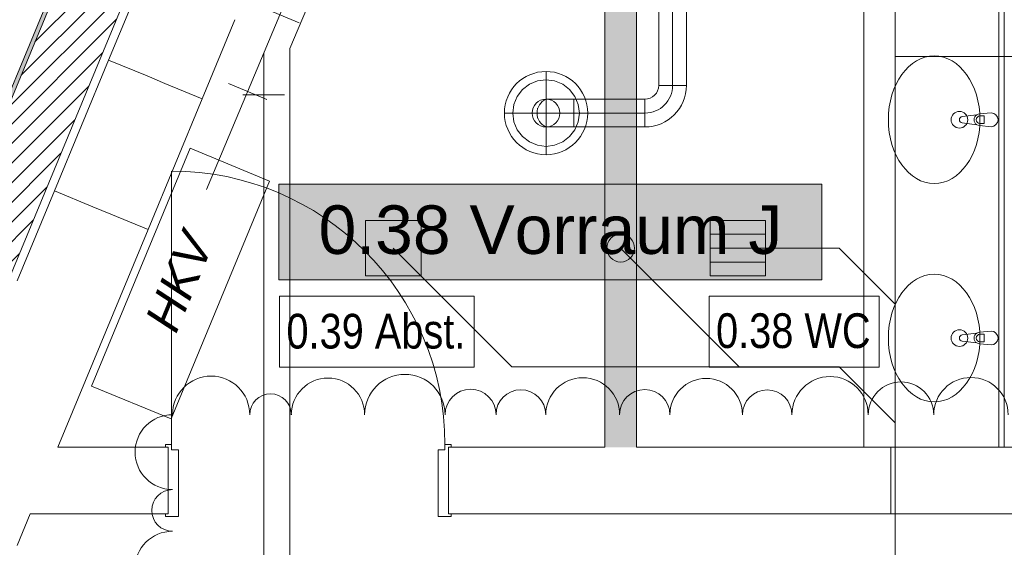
# Model space of a CAD drawing. Header units: metres. Extents: x -79 to 740, y -195 to 69.
# Tile 201 of 256: x 15.94 to 19.49, y 16.58 to 18.48. Entities that reach past the tile are written whole.
import ezdxf
from ezdxf.enums import TextEntityAlignment as Align

# ---------------------------------------------------------------- set-up
doc = ezdxf.new("R2010")
doc.units = ezdxf.units.M
doc.header["$MEASUREMENT"] = 0
doc.linetypes.add('STRICHPUNKT2', pattern=[12.7, 6.35, -3.175, 0, -3.175])
for name, color, linetype in [('10 Wand außen', 7, 'Continuous'), ('50 Möblierung', 7, 'Continuous'), ('70 Entwässerung_Schmutzwasser', 7, 'Continuous'), ('70 Heizung', 7, 'Continuous'), ('70 Lüftung', 7, 'Continuous'), ('90 Allgemein Hinweise', 7, 'Continuous'), ('95 Ausführungsplanung Bemaßung', 7, 'Continuous'), ('Abbruch_10 Wand außen', 7, 'Continuous'), ('Abbruch_70 Entwässerung_Schmutzwasser', 7, 'Continuous'), ('Abbruch_80 Raumbez Abbruch 50stel', 7, 'Continuous'), ('Neubau_10 Wand außen', 7, 'Continuous'), ('Neubau_50 Möblierung', 7, 'Continuous'), ('Neubau_70 Entwässerung_Schmutzwasser', 7, 'Continuous'), ('Neubau_80 Raum', 7, 'Continuous'), ('Neubau_95 Ausführungsplanung Bemaßung', 7, 'Continuous')]:
    doc.layers.add(name, color=color, linetype=linetype)
doc.styles.add('ERSTELLTER_STIL_1', font='ARIALN.TTF')
doc.styles.add('ERSTELLTER_STIL_2', font='ARIALN.TTF')
doc.styles.add('ERSTELLTER_STIL_3', font='arial.ttf')
doc.styles.add('ERSTELLTER_STIL_5', font='arial.ttf')
doc.linetypes.add('Abbruch 1', pattern='A,0,[1,995_ARC_230 ERW_GR_EG_2607011.Shx,S=0.001984,R=0,X=0,Y=0],-0.25,0', length=0.25)
doc.linetypes.add('Schmutzwasserleitung', pattern='A,0,[2,995_ARC_230 ERW_GR_EG_2607011.Shx,S=0.00784,R=0,X=0,Y=0],-0.987778,0', length=0.987778)
doc.dimstyles.new('ERSTELLTER_STIL__4', dxfattribs={"dimtxt": 0.125, "dimasz": 0.095143, "dimexe": 0.18, "dimexo": 0.0625, "dimgap": 0, "dimtad": 1, "dimzin": 0, "dimdsep": 46, "dimtxsty": 'ERSTELLTER_STIL_2', "dimblk": 'ARROWHEAD_6', "dimblk1": 'ARROWHEAD_6', "dimblk2": 'ARROWHEAD_6', "dimcen": 0.09, "dimse1": 1, "dimse2": 1, "dimclrd": 7, "dimclre": 7, "dimclrt": 7, "dimazin": 0, "dimtfac": 1, "dimtdec": 4, "dimtmove": 0, "dimatfit": 3, "dimfxl": 1, "dimtolj": 1, "dimtzin": 0, "dimarcsym": 0})
doc.dimstyles.new('ERSTELLTER_STIL__5', dxfattribs={"dimtxt": 0.125, "dimasz": 0.095143, "dimexe": 0.18, "dimexo": 0.0625, "dimgap": 0, "dimtad": 1, "dimtih": 1, "dimtoh": 1, "dimzin": 0, "dimdsep": 46, "dimtxsty": 'ERSTELLTER_STIL_2', "dimblk": 'ARROWHEAD_6', "dimblk1": 'ARROWHEAD_6', "dimblk2": 'ARROWHEAD_6', "dimcen": 0.09, "dimse1": 1, "dimse2": 1, "dimclrd": 7, "dimclre": 7, "dimclrt": 7, "dimazin": 0, "dimtfac": 1, "dimtdec": 4, "dimtmove": 0, "dimatfit": 3, "dimfxl": 1, "dimtolj": 1, "dimtzin": 0, "dimarcsym": 0})
doc.dimstyles.new('ERSTELLTER_STIL__7', dxfattribs={"dimtxt": 0.125, "dimasz": 0.091787, "dimexe": 0.18, "dimexo": 0.04, "dimgap": 0, "dimtad": 1, "dimtih": 1, "dimtoh": 1, "dimzin": 0, "dimdsep": 46, "dimtxsty": 'ERSTELLTER_STIL_2', "dimblk": 'ARROWHEAD_5', "dimblk1": 'ARROWHEAD_5', "dimblk2": 'ARROWHEAD_5', "dimcen": 0.09, "dimclrd": 7, "dimclre": 7, "dimclrt": 7, "dimazin": 0, "dimtfac": 1, "dimtdec": 4, "dimtmove": 0, "dimatfit": 3, "dimfxl": 1, "dimtolj": 1, "dimtzin": 0, "dimarcsym": 0})
doc.dimstyles.new('ERSTELLTER_STIL__8', dxfattribs={"dimtxt": 0.125, "dimasz": 0.091787, "dimexe": 0.18, "dimexo": 0.04, "dimgap": 0, "dimtad": 1, "dimtih": 1, "dimtoh": 1, "dimzin": 0, "dimdsep": 46, "dimtxsty": 'ERSTELLTER_STIL_2', "dimblk": 'ARROWHEAD_5', "dimblk1": 'ARROWHEAD_5', "dimblk2": 'ARROWHEAD_5', "dimcen": 0.09, "dimclrd": 7, "dimclre": 7, "dimclrt": 7, "dimazin": 0, "dimtfac": 1, "dimtdec": 4, "dimtmove": 2, "dimatfit": 3, "dimfxl": 1, "dimtolj": 1, "dimtzin": 0, "dimarcsym": 0})

# ---------------------------------------------------------------- blocks, each defined once
blk = doc.blocks.new('Blockrahmentür 1-Fl 27_3')
at = {"layer": '10 Wand außen', "color": 7, "linetype": 'Continuous', "lineweight": 13}
for p, q in [((0.4925, -0.01), (0.4925, 0.975)), ((-0.4925, -0.01), (-0.515, -0.01)), ((-0.515, -0.01), (-0.515, -0.02)), ((-0.515, -0.02), (-0.505, -0.02)), ((-0.505, -0.02), (-0.505, -0.26)), ((-0.4925, -0.03), (-0.4925, -0.01)), ((-0.4675, -0.03), (-0.4925, -0.03)), ((-0.4675, -0.27), (-0.4675, -0.03)), ((0.4675, -0.27), (0.4675, -0.03)), ((0.4675, -0.03), (0.4925, -0.03)), ((0.4925, -0.03), (0.4925, -0.01)), ((0.4925, -0.01), (0.515, -0.01)), ((0.515, -0.02), (0.505, -0.02)), ((0.505, -0.02), (0.505, -0.26)), ((0.515, -0.01), (0.515, -0.02)), ((-0.505, -0.26), (-0.515, -0.26)), ((-0.515, -0.26), (-0.515, -0.27)), ((-0.515, -0.27), (-0.4675, -0.27)), ((0.515, -0.27), (0.4675, -0.27)), ((0.505, -0.26), (0.515, -0.26)), ((0.515, -0.26), (0.515, -0.27))]:
    blk.add_line(p, q, dxfattribs=at)
at = {"layer": '10 Wand außen', "color": 7, "linetype": 'Continuous', "lineweight": 9}
for p, q in [((-0.505, -0.26), (-0.505, -0.02)), ((-0.505, -0.26), (-0.505, -0.02)), ((0.505, -0.26), (0.505, -0.02)), ((0.505, -0.26), (0.505, -0.02))]:
    blk.add_line(p, q, dxfattribs=at)
blk.add_arc((0.4925, -0.01), 0.985, 90, 180, dxfattribs=at)
blk = doc.blocks.new('Bodenablauf 27[44]_1', base_point=(18.5315, 17.6592))
at = {"layer": '50 Möblierung', "color": 8, "linetype": 'Continuous', "lineweight": 18}
for p, q in [((18.4315, 17.5592), (18.4315, 17.7592)), ((18.4315, 17.7592), (18.6315, 17.7592)), ((18.6315, 17.7592), (18.6315, 17.5592)), ((18.6315, 17.7092), (18.4315, 17.7092)), ((18.4315, 17.6592), (18.6315, 17.6592)), ((18.6315, 17.6092), (18.4315, 17.6092)), ((18.6315, 17.5592), (18.4315, 17.5592))]:
    blk.add_line(p, q, dxfattribs=at)
blk = doc.blocks.new('*D399')
at = {"layer": '95 Ausführungsplanung Bemaßung', "color": 7, "linetype": 'Continuous', "lineweight": 9}
for p, q in [((18.278, 24.7081), (18.2238, 24.839)), ((18.2509, 24.7735), (18.2796, 24.8429)), ((18.3376, 24.7376), (18.1642, 24.8095)), ((14.989, 16.8987), (18.2509, 24.7735)), ((14.9619, 16.9641), (15.0161, 16.8333)), ((15.0758, 16.8628), (14.9023, 16.9346)), ((14.9603, 16.8293), (14.989, 16.8987))]:
    blk.add_line(p, q, dxfattribs=at)
at = {"layer": '95 Ausführungsplanung Bemaßung', "color": 7, "lineweight": 9, "insert": (16.5597, 20.6799), "char_height": 0.125, "attachment_point": 7, "rotation": 67.5, "style": 'ERSTELLTER_STIL_2'}
blk.add_mtext('\\A1;{\\pql;\\fArial Narrow|b0|i0|c0|p0;\\W1.000000;8,52\\fArial Narrow|b0|i0|c0|p0;\\W1.000000;\\A1{\\H.66x;\\S5^  ;}}', dxfattribs=at)
blk = doc.blocks.new('ARROWHEAD_6')
at = {"color": 0, "linetype": 'Continuous', "lineweight": 0}
for p, q in [((-0.5, -0.5), (0.5, 0.5)), ((0, 0), (-1, 0))]:
    blk.add_line(p, q, dxfattribs=at)
blk = doc.blocks.new('*D404')
at = {"layer": 'Neubau_95 Ausführungsplanung Bemaßung', "linetype": 'Continuous', "lineweight": 9}
for points in [[(15.6641, 17.5953), (15.5845, 17.65), (15.5678, 17.6029)], [(14.4168, 16.7619), (14.4466, 16.8538), (14.3967, 16.8564)]]:
    blk.add_hatch(color=7, dxfattribs=at).paths.add_polyline_path(points)
at = {"layer": 'Neubau_95 Ausführungsplanung Bemaßung', "color": 7, "linetype": 'Continuous', "lineweight": 9}
for p, q in [((15.5678, 17.6029), (15.5845, 17.65)), ((15.6641, 17.5953), (15.5845, 17.65)), ((15.6641, 17.5953), (15.5678, 17.6029)), ((14.3967, 16.8564), (14.4466, 16.8538)), ((14.4168, 16.7619), (14.3967, 16.8564)), ((14.4168, 16.7619), (14.4466, 16.8538))]:
    blk.add_line(p, q, dxfattribs=at)
blk.add_arc((15.3189, 16.7619), 0.9021, 73.4289, 174.0711, dxfattribs=at)
at = {"layer": 'Neubau_95 Ausführungsplanung Bemaßung', "color": 7, "lineweight": 9, "char_height": 0.125, "attachment_point": 7, "style": 'ERSTELLTER_STIL_2'}
for s, insert in [('\\A1;{\\pql;\\fArial Narrow|b0|i0|c0|p0;\\W1.000000;ca. 112,50°}', (13.774, 17.6731)), ('\\A1;{\\pql;\\fArial Narrow|b0|i0|c0|p0;\\W1.000000;parallel zum Bestand}', (13.774, 17.4981))]:
    blk.add_mtext(s, dxfattribs=dict(at, insert=insert))
blk = doc.blocks.new('ARROWHEAD_5')
at = {"linetype": 'Continuous', "lineweight": 0}
blk.add_hatch(color=0, dxfattribs=at).paths.add_polyline_path([(-1, 0.2679), (0, 0), (-1, -0.2679)])
at = {"color": 0, "linetype": 'Continuous', "lineweight": 0}
blk.add_line((0, 0), (-1, 0), dxfattribs=at)
blk = doc.blocks.new('*D405')
at = {"layer": 'Neubau_95 Ausführungsplanung Bemaßung', "linetype": 'Continuous', "lineweight": 9}
for points in [[(17.3933, 24.6369), (17.372, 24.5427), (17.422, 24.5447)], [(18.1264, 23.5398), (18.0521, 23.6016), (18.0312, 23.5562)]]:
    blk.add_hatch(color=7, dxfattribs=at).paths.add_polyline_path(points)
at = {"layer": 'Neubau_95 Ausführungsplanung Bemaßung', "color": 7, "linetype": 'Continuous', "lineweight": 9}
for p, q in [((17.3933, 24.6369), (17.372, 24.5427)), ((17.3933, 24.6369), (17.422, 24.5447)), ((17.422, 24.5447), (17.372, 24.5427)), ((18.0312, 23.5562), (18.0521, 23.6016)), ((18.1264, 23.5398), (18.0521, 23.6016)), ((18.1264, 23.5398), (18.0312, 23.5562))]:
    blk.add_line(p, q, dxfattribs=at)
blk.add_arc((18.5808, 24.6369), 1.1875, 184.503, 242.997, dxfattribs=at)
at = {"layer": 'Neubau_95 Ausführungsplanung Bemaßung', "color": 7, "lineweight": 9, "char_height": 0.125, "attachment_point": 7, "style": 'ERSTELLTER_STIL_2'}
for s, insert in [('\\A1;{\\pql;\\fArial Narrow|b0|i0|c0|p0;\\W1.000000;ca. 67,50°}', (16.2832, 23.9327)), ('\\A1;{\\pql;\\fArial Narrow|b0|i0|c0|p0;\\W1.000000;parallel zum Bestand}', (16.2832, 23.7577))]:
    blk.add_mtext(s, dxfattribs=dict(at, insert=insert))
blk = doc.blocks.new('*D406')
at = {"layer": 'Neubau_95 Ausführungsplanung Bemaßung', "linetype": 'Continuous', "lineweight": 9}
for points in [[(7.0195, 24.6369), (6.9901, 24.5449), (7.04, 24.5425)], [(5.6482, 23.7207), (5.7275, 23.6655), (5.7445, 23.7126)]]:
    blk.add_hatch(color=7, dxfattribs=at).paths.add_polyline_path(points)
at = {"layer": 'Neubau_95 Ausführungsplanung Bemaßung', "color": 7, "linetype": 'Continuous', "lineweight": 9}
for p, q in [((7.0195, 24.6369), (6.9901, 24.5449)), ((7.0195, 24.6369), (7.04, 24.5425)), ((7.04, 24.5425), (6.9901, 24.5449)), ((5.6482, 23.7207), (5.7445, 23.7126)), ((5.6482, 23.7207), (5.7275, 23.6655)), ((5.7445, 23.7126), (5.7275, 23.6655))]:
    blk.add_line(p, q, dxfattribs=at)
blk.add_arc((6.0277, 24.6369), 0.9917, 252.8923, 354.6077, dxfattribs=at)
at = {"layer": 'Neubau_95 Ausführungsplanung Bemaßung', "color": 7, "lineweight": 9, "char_height": 0.125, "attachment_point": 7, "style": 'ERSTELLTER_STIL_2'}
for s, insert in [('\\A1;{\\pql;\\fArial Narrow|b0|i0|c0|p0;\\W1.000000;ca. 112,50°}', (5.9724, 23.5834)), ('\\A1;{\\pql;\\fArial Narrow|b0|i0|c0|p0;\\W1.000000;parallel zum Bestand}', (5.9724, 23.4084))]:
    blk.add_mtext(s, dxfattribs=dict(at, insert=insert))
blk = doc.blocks.new('Mehrfach Waschbecken 27[239]_1', base_point=(19.4915, 18.5152))
at = {"layer": 'Neubau_50 Möblierung', "color": 8, "linetype": 'Continuous', "lineweight": 18}
for p, q in [((18.9859, 16.9419), (18.9859, 20.0885)), ((18.9859, 20.0885), (19.4915, 20.0885)), ((19.4715, 16.9419), (19.4715, 20.0885)), ((19.4915, 16.9419), (19.4915, 20.0885)), ((19.4189, 19.7087), (19.4041, 19.7087)), ((19.4189, 19.6815), (19.4189, 19.7087)), ((19.4041, 19.6815), (19.4189, 19.6815)), ((19.4189, 18.9221), (19.4041, 18.9221)), ((19.4189, 18.8949), (19.4189, 18.9221)), ((19.4041, 18.8949), (19.4189, 18.8949)), ((19.4189, 18.1355), (19.4041, 18.1355)), ((19.4189, 18.1083), (19.4189, 18.1355)), ((19.4041, 18.1083), (19.4189, 18.1083)), ((19.4189, 17.3488), (19.4041, 17.3488)), ((19.4041, 17.3216), (19.4189, 17.3216)), ((19.4189, 17.3216), (19.4189, 17.3488)), ((18.9859, 16.9419), (19.4915, 16.9419))]:
    blk.add_line(p, q, dxfattribs=at)
at = {"layer": 'Neubau_50 Möblierung', "color": 8, "linetype": 'Continuous', "lineweight": 18, "flags": 128}
for points in [[(19.4439, 19.6701), (19.4019, 19.6741, -0.12102), (19.3924, 19.6774), (19.3395, 19.684, -0.882566), (19.3395, 19.7062), (19.3924, 19.7129, -0.12102), (19.4019, 19.7161), (19.4439, 19.7201, -1)], [(19.4439, 18.8835), (19.4019, 18.8875, -0.12102), (19.3924, 18.8908), (19.3395, 18.8974, -0.882566), (19.3395, 18.9196), (19.3924, 18.9262, -0.12102), (19.4019, 18.9295), (19.4439, 18.9335, -1)], [(19.4439, 18.0969), (19.4019, 18.1009, -0.12102), (19.3924, 18.1041), (19.3395, 18.1108, -0.882566), (19.3395, 18.133), (19.3924, 18.1396, -0.12102), (19.4019, 18.1429), (19.4439, 18.1469, -1)], [(19.4439, 17.3102), (19.4019, 17.3142, -0.12102), (19.3924, 17.3175), (19.3395, 17.3241, -0.882566), (19.3395, 17.3463), (19.3924, 17.353, -0.12102), (19.4019, 17.3562), (19.4439, 17.3602, -1)]]:
    blk.add_lwpolyline(points, format="xyb", close=True, dxfattribs=at)
at = {"layer": 'Neubau_50 Möblierung', "color": 8, "linetype": 'Continuous', "lineweight": 18}
for centre in [(19.3299, 19.6951), (19.3299, 18.9085), (19.3299, 18.1219), (19.3299, 17.3352)]:
    blk.add_circle(centre, 0.03, dxfattribs=at)
for centre, radius, start, end in [((19.4038, 19.6951), 0.0211, 122.771, 237.229), ((19.4041, 19.6951), 0.0136, 90, 270), ((19.4038, 18.9085), 0.0211, 122.771, 237.229), ((19.4041, 18.9085), 0.0136, 90, 270), ((19.4038, 18.1219), 0.0211, 122.771, 237.229), ((19.4041, 18.1219), 0.0136, 90, 270), ((19.4038, 17.3352), 0.0211, 122.771, 237.229), ((19.4041, 17.3352), 0.0136, 90, 270)]:
    blk.add_arc(centre, radius, start, end, dxfattribs=at)
for centre in [(19.2389, 19.6951), (19.2389, 18.9085), (19.2389, 18.1219), (19.2389, 17.3352)]:
    blk.add_ellipse(centre, major_axis=(0, 0.23), ratio=0.717391, dxfattribs=at)
blk = doc.blocks.new('Vorraum J_0.38_58_1', base_point=(32.5282, -12.0819))
at = {"layer": 'Neubau_80 Raum', "linetype": 'Continuous', "lineweight": 0, "true_color": 0x272a1c}
blk.add_hatch(color=250, dxfattribs=at).paths.add_polyline_path([(16.8775, 17.5455), (18.8344, 17.5455), (18.8344, 17.8892), (16.8775, 17.8892)])
at = {"layer": 'Neubau_80 Raum', "color": 7, "linetype": 'Continuous', "lineweight": 9, "flags": 128}
blk.add_lwpolyline([(16.8775, 17.5455), (18.8344, 17.5455), (18.8344, 17.8892), (16.8775, 17.8892)], close=True, dxfattribs=at)
at = {"layer": 'Neubau_80 Raum', "color": 7, "lineweight": 9, "style": 'ERSTELLTER_STIL_3'}
blk.add_attdef('stApartmentId', text='', height=0.175, dxfattribs=at).set_placement((17.856, 17.7258), align=Align.MIDDLE_CENTER)
at = {"layer": 'Neubau_80 Raum', "color": 7, "lineweight": 9}
for tag, height, style, p in [('DUMMY_850', 0.2, 'ERSTELLTER_STIL_1', (30.7867, -10.5422)), ('ROOM_NAME', 0.2, 'ERSTELLTER_STIL_1', (28.4514, -10.6048)), ('ROOM_NUMBER', 0.175, 'ERSTELLTER_STIL_3', (28.6161, -11.1523)), ('measuredNetAreaCode', 0.175, 'ERSTELLTER_STIL_3', (28.6161, -11.6679)), ('perimeterCode', 0.175, 'ERSTELLTER_STIL_3', (28.6161, -12.0116)), ('ceilingHeightCode', 0.175, 'ERSTELLTER_STIL_3', (28.6161, -12.3554)), ('measuredAreaCode', 0.175, 'ERSTELLTER_STIL_3', (28.6161, -12.6991)), ('DUMMY_851_0', 0.175, 'ERSTELLTER_STIL_3', (30.5469, -12.6991)), ('DUMMY_852', 0.175, 'ERSTELLTER_STIL_3', (28.6161, -13.0429)), ('DUMMY_851_1', 0.175, 'ERSTELLTER_STIL_3', (30.5469, -13.0429)), ('DUMMY_853', 0.175, 'ERSTELLTER_STIL_3', (28.6161, -13.3866)), ('DUMMY_851_2', 0.175, 'ERSTELLTER_STIL_3', (30.5469, -13.3866))]:
    blk.add_attdef(tag, text='', height=height, dxfattribs=dict(at, style=style)).set_placement(p, align=Align.TOP_LEFT)
blk = doc.blocks.new('*D813')
at = {"layer": '95 Ausführungsplanung Bemaßung', "color": 7, "linetype": 'Continuous', "lineweight": 9}
for p, q in [((15.5786, 15.9469), (15.5786, 16.1347)), ((15.6113, 15.9469), (15.6113, 16.1347)), ((15.5286, 15.9908), (15.6287, 16.0909)), ((15.6614, 16.0909), (15.5612, 15.9908)), ((15.5786, 16.0408), (15.6113, 16.0408)), ((15.6113, 16.0408), (15.6864, 16.0408))]:
    blk.add_line(p, q, dxfattribs=at)
at = {"layer": '95 Ausführungsplanung Bemaßung', "color": 7, "lineweight": 9, "insert": (15.6614, 16.0596), "char_height": 0.125, "attachment_point": 7, "style": 'ERSTELLTER_STIL_2'}
blk.add_mtext('\\A1;{\\pql;\\fArial Narrow|b0|i0|c0|p0;\\W1.000000;3\\fArial Narrow|b0|i0|c0|p0;\\W1.000000;\\A1{\\H.66x;\\S5^  ;}}', dxfattribs=at)

msp = doc.modelspace()

# ---------------------------------------------------------------- hatches: boundary and pattern name
at = {"layer": 'Abbruch_10 Wand außen', "linetype": 'Continuous', "lineweight": 0, "true_color": 0xffffff}
msp.add_hatch(color=7, dxfattribs=at).paths.add_polyline_path([(18.1665, 16.9419), (18.1665, 20.0922), (18.0515, 20.0922), (18.0515, 16.9419)])
at = {"layer": 'Neubau_10 Wand außen', "linetype": 'Continuous', "lineweight": 0, "true_color": 0x000000}
h = msp.add_hatch(dxfattribs=at)
h.set_pattern_fill('Hochlochziegel_0001', color=18, style=0, pattern_type=2)
h.set_pattern_definition([(45, (0, 0), (-0.03535534, 0.03535534), [])])
h.paths.add_polyline_path([(18.8042, 24.8769), (18.5868, 24.6514), (15.3189, 16.762), (15.5407, 16.6702), (18.94, 24.8769)])
h = msp.add_hatch(dxfattribs=at)
h.set_pattern_fill('Gips_0001', color=18, style=0, pattern_type=2)
h.set_pattern_definition([(45, (0, 0), (-0.01767767, 0.01767767), [0, -0.025])])
h.paths.add_polyline_path([(18.5584, 24.6219), (15.3051, 16.7678), (15.3189, 16.762), (18.5746, 24.6219)])

# ---------------------------------------------------------------- linework, layer by layer
at = {"layer": '10 Wand außen', "color": 7, "linetype": 'Continuous', "lineweight": 9}
for p, q in [((16.2637, 18.337), (16.4023, 18.2796)), ((16.4023, 18.2796), (16.467, 18.2528)), ((16.467, 18.2528), (16.6009, 18.1973)), ((16.0686, 17.8658), (16.2071, 17.8084)), ((16.2071, 17.8084), (16.2718, 17.7816)), ((16.2718, 17.7816), (16.4058, 17.7261)), ((16.4785, 16.7019), (16.4785, 16.9419)), ((17.4885, 16.7019), (17.4885, 16.9419)), ((19.0825, 16.7719), (19.0825, 16.9419)), ((19.0825, 16.7019), (19.0825, 16.7719))]:
    msp.add_line(p, q, dxfattribs=at)
at = {"layer": '10 Wand außen', "color": 7, "linetype": 'Continuous', "lineweight": 9, "flags": 128}
for points in [[(16.3818, 18.6221), (16.2637, 18.337)], [(16.6009, 18.1973), (16.719, 18.4824)], [(16.0686, 17.8658), (15.9342, 17.5413)], [(16.081, 16.9419), (16.4058, 17.7261)], [(16.4785, 16.9419), (16.081, 16.9419)], [(18.0515, 16.9419), (17.4885, 16.9419)], [(19.0825, 16.9419), (18.1665, 16.9419)], [(15.9343, 16.5878), (15.9815, 16.7019)], [(15.9815, 16.7019), (16.4785, 16.7019)], [(17.4885, 16.7019), (19.0825, 16.7019)]]:
    msp.add_lwpolyline(points, dxfattribs=at)
at = {"layer": '70 Entwässerung_Schmutzwasser', "color": 34, "linetype": 'Schmutzwasserleitung', "lineweight": 18, "true_color": 0xa85100}
for p, q in [((19.098, 15.6357), (19.098, 20.0322)), ((18.8966, 17.6592), (18.6315, 17.6592)), ((19.098, 17.4578), (18.8966, 17.6592))]:
    msp.add_line(p, q, dxfattribs=at)
at = {"layer": '70 Entwässerung_Schmutzwasser', "color": 34, "linetype": 'Continuous', "lineweight": 18, "true_color": 0xa85100}
msp.add_lwpolyline([(18.4315, 17.7592), (18.6315, 17.7592), (18.6315, 17.5592), (18.4315, 17.5592)], close=True, dxfattribs=at)
at = {"layer": '70 Heizung', "color": 5, "linetype": 'Continuous', "lineweight": 18}
for p, q in [((19.3362, 24.3462), (16.6165, 17.8701)), ((16.8119, 18.529), (16.9502, 18.4709)), ((16.823, 18.3617), (16.823, 15.4573)), ((16.834, 18.1943), (16.6957, 18.2524)), ((16.748, 18.2117), (16.898, 18.2117))]:
    msp.add_line(p, q, dxfattribs=at)
at = {"layer": '70 Heizung', "color": 1, "linetype": 'Continuous', "lineweight": 13}
for p, q in [((19.3799, 24.2706), (16.9174, 18.3789)), ((16.9174, 18.3789), (16.9174, 15.3601))]:
    msp.add_line(p, q, dxfattribs=at)
at = {"layer": '70 Heizung', "color": 7, "linetype": 'Continuous', "lineweight": 13}
for p, q in [((16.2026, 17.1623), (16.5575, 18.019)), ((16.5575, 18.019), (16.8435, 17.9005)), ((16.8435, 17.9005), (16.4887, 17.0438)), ((16.4887, 17.0438), (16.2026, 17.1623))]:
    msp.add_line(p, q, dxfattribs=at)
at = {"layer": '70 Lüftung', "color": 2, "linetype": 'Continuous', "lineweight": 18}
for p, q in [((18.2462, 19.2508), (18.2462, 18.2458)), ((18.3462, 18.2458), (18.3462, 19.2508)), ((18.2462, 18.2458), (18.3462, 18.2458)), ((18.2462, 18.2458), (18.2755, 18.2458)), ((18.2755, 18.2458), (18.3169, 18.2458)), ((18.3169, 18.2458), (18.3462, 18.2458)), ((17.8436, 18.1958), (17.8402, 18.1958)), ((17.8536, 18.1958), (17.8436, 18.1958)), ((17.8694, 18.1958), (17.8536, 18.1958)), ((17.8902, 18.1958), (17.8694, 18.1958)), ((17.9143, 18.1958), (17.8902, 18.1958)), ((17.9402, 18.1958), (17.9143, 18.1958)), ((17.9402, 18.1958), (17.9402, 18.0958)), ((18.1962, 18.1958), (17.9402, 18.1958)), ((17.9402, 18.1958), (17.9402, 18.1666)), ((18.1962, 18.1958), (18.1962, 18.0958)), ((18.1962, 18.1958), (18.1962, 18.1666)), ((17.808, 18.1625), (17.8103, 18.1625)), ((17.9402, 18.1666), (17.9402, 18.1251)), ((18.1962, 18.1666), (18.1962, 18.1251)), ((17.808, 18.1292), (17.8103, 18.1292)), ((17.8436, 18.0958), (17.8402, 18.0958)), ((17.8536, 18.0958), (17.8436, 18.0958)), ((17.8694, 18.0958), (17.8536, 18.0958)), ((17.8902, 18.0958), (17.8694, 18.0958)), ((17.9143, 18.0958), (17.8902, 18.0958)), ((17.9402, 18.0958), (17.9143, 18.0958)), ((17.9402, 18.1251), (17.9402, 18.0958)), ((17.9402, 18.0958), (18.1962, 18.0958)), ((18.1962, 18.1251), (18.1962, 18.0958))]:
    msp.add_line(p, q, dxfattribs=at)
at = {"layer": '70 Lüftung', "color": 2, "linetype": 'STRICHPUNKT2', "lineweight": 18}
for p, q in [((18.2962, 19.2508), (18.2962, 18.2458)), ((17.9402, 18.1458), (17.8402, 18.1458)), ((18.1962, 18.1458), (17.9402, 18.1458))]:
    msp.add_line(p, q, dxfattribs=at)
at = {"layer": '70 Lüftung', "color": 253, "linetype": 'STRICHPUNKT2', "lineweight": 18, "true_color": 0xaaaaaa}
for p, q in [((17.8402, 17.9958), (17.8402, 18.2958)), ((17.6902, 18.1458), (17.9902, 18.1458))]:
    msp.add_line(p, q, dxfattribs=at)
at = {"layer": '70 Lüftung', "color": 253, "linetype": 'Continuous', "lineweight": 18, "true_color": 0xaaaaaa}
for p, q in [((17.7802, 18.2498), (17.7553, 18.2307)), ((17.8091, 18.2618), (17.7802, 18.2498)), ((17.8402, 18.2658), (17.8091, 18.2618)), ((17.8712, 18.2618), (17.8402, 18.2658)), ((17.9002, 18.2498), (17.8712, 18.2618)), ((17.925, 18.2307), (17.9002, 18.2498)), ((17.7362, 18.2058), (17.7242, 18.1769)), ((17.7553, 18.2307), (17.7362, 18.2058)), ((17.9441, 18.2058), (17.925, 18.2307)), ((17.9561, 18.1769), (17.9441, 18.2058)), ((17.7242, 18.1769), (17.7202, 18.1458)), ((17.9602, 18.1458), (17.9561, 18.1769)), ((17.7202, 18.1458), (17.7242, 18.1148)), ((17.808, 18.1625), (17.8103, 18.1625)), ((17.8402, 18.1458), (17.8402, 18.1458)), ((17.9561, 18.1148), (17.9602, 18.1458)), ((17.7242, 18.1148), (17.7362, 18.0858)), ((17.808, 18.1292), (17.8103, 18.1292)), ((17.9441, 18.0858), (17.9561, 18.1148)), ((17.7362, 18.0858), (17.7553, 18.061)), ((17.7553, 18.061), (17.7802, 18.0419)), ((17.9002, 18.0419), (17.925, 18.061)), ((17.925, 18.061), (17.9441, 18.0858)), ((17.7802, 18.0419), (17.8091, 18.0299)), ((17.8091, 18.0299), (17.8402, 18.0258)), ((17.8402, 18.0258), (17.8712, 18.0299)), ((17.8712, 18.0299), (17.9002, 18.0419))]:
    msp.add_line(p, q, dxfattribs=at)
for radius in [0.15, 0.05]:
    msp.add_circle((17.8402, 18.1458), radius, dxfattribs=at)
at = {"layer": '70 Lüftung', "color": 2, "linetype": 'Continuous', "lineweight": 18}
msp.add_circle((17.8402, 18.1458), 0.05, dxfattribs=at)
for centre, radius, start, end in [((18.1962, 18.2458), 0.05, 270, 0), ((18.1962, 18.2458), 0.15, 270, 0), ((17.8624, 18.1458), 0.0547, 113.9523, 246.0477)]:
    msp.add_arc(centre, radius, start, end, dxfattribs=at)
at = {"layer": '70 Lüftung', "color": 2, "linetype": 'STRICHPUNKT2', "lineweight": 18}
msp.add_arc((18.1962, 18.2458), 0.1, 270, 0, dxfattribs=at)
at = {"layer": '70 Lüftung', "color": 253, "linetype": 'Continuous', "lineweight": 18, "true_color": 0xaaaaaa}
msp.add_arc((17.8624, 18.1458), 0.0547, 113.9523, 246.0477, dxfattribs=at)
at = {"layer": '90 Allgemein Hinweise', "color": 6, "linetype": 'Continuous', "lineweight": 18}
for centre, radius, start, end in [((16.6333, 17.0591), 0.1391, 0, 180), ((17.0544, 17.0591), 0.1321, 0, 180), ((17.3315, 17.0591), 0.145, 0, 180), ((17.9724, 17.0591), 0.1331, 0, 180), ((18.4172, 17.0591), 0.1307, 0, 180), ((18.8637, 17.0591), 0.1374, 0, 180), ((19.1193, 17.0591), 0.1182, 0, 180), ((19.3715, 17.0591), 0.134, 0, 180), ((17.5682, 17.0591), 0.0917, 0, 180), ((17.7496, 17.0591), 0.0897, 0, 180), ((18.1959, 17.0591), 0.0905, 0, 180), ((18.6371, 17.0591), 0.0892, 0, 180), ((16.8474, 17.0591), 0.075, 0, 180), ((16.4942, 16.9241), 0.135, 90, 270), ((16.4942, 16.7141), 0.075, 90, 270), ((16.4942, 16.5032), 0.1359, 90, 270)]:
    msp.add_arc(centre, radius, start, end, dxfattribs=at)
at = {"layer": 'Abbruch_10 Wand außen', "color": 40, "linetype": 'Abbruch 1', "lineweight": 9, "true_color": 0xe6c200, "flags": 128}
for points in [[(18.0515, 20.0922), (18.0515, 16.9419)], [(18.1665, 16.9419), (18.1665, 18.5194)]]:
    msp.add_lwpolyline(points, dxfattribs=at)
at = {"layer": 'Abbruch_70 Entwässerung_Schmutzwasser', "color": 40, "linetype": 'Abbruch 1', "lineweight": 18, "true_color": 0xe6c200}
for p, q in [((17.7173, 17.2316), (17.2897, 17.6592)), ((18.5366, 17.2316), (18.109, 17.6592)), ((18.8966, 17.2316), (17.7173, 17.2316)), ((19.098, 17.0303), (18.8966, 17.2316))]:
    msp.add_line(p, q, dxfattribs=at)
msp.add_lwpolyline([(17.1897, 17.7592), (17.3897, 17.7592), (17.3897, 17.5592), (17.1897, 17.5592)], close=True, dxfattribs=at)
msp.add_circle((18.109, 17.6592), 0.05, dxfattribs=at)
at = {"layer": 'Abbruch_80 Raumbez Abbruch 50stel', "color": 40, "linetype": 'Continuous', "lineweight": 9, "true_color": 0xe6c200, "flags": 128}
for points in [[(16.8797, 17.2302), (17.5815, 17.2302), (17.5815, 17.4861), (16.8797, 17.4861), (16.8797, 17.2302)], [(18.4278, 17.2302), (19.0407, 17.2302), (19.0407, 17.4861), (18.4278, 17.4861), (18.4278, 17.2302)]]:
    msp.add_lwpolyline(points, close=True, dxfattribs=at)
at = {"layer": 'Neubau_10 Wand außen', "color": 7, "linetype": 'Continuous', "lineweight": 13}
msp.add_line((18.5746, 24.6219), (15.3189, 16.762), dxfattribs=at)
at = {"layer": 'Neubau_10 Wand außen', "color": 7, "linetype": 'Continuous', "lineweight": 13, "flags": 128}
for points in [[(15.5407, 16.6702), (18.94, 24.8769)], [(18.5584, 24.6219), (15.3051, 16.7678)]]:
    msp.add_lwpolyline(points, dxfattribs=at)
at = {"layer": 'Neubau_10 Wand außen', "color": 7, "linetype": 'Continuous', "lineweight": 9, "flags": 128}
for points in [[(16.2637, 18.337), (16.0686, 17.8658)], [(16.2637, 18.337), (16.0686, 17.8658)], [(16.4058, 17.7261), (16.6009, 18.1973)], [(16.4058, 17.7261), (16.6009, 18.1973)], [(19.5993, 16.9419), (19.0825, 16.9419)], [(19.0825, 16.7019), (19.5999, 16.7019)]]:
    msp.add_lwpolyline(points, dxfattribs=at)
at = {"layer": 'Neubau_70 Entwässerung_Schmutzwasser', "color": 34, "linetype": 'Continuous', "lineweight": 18, "true_color": 0xa85100}
msp.add_line((25.0297, 18.3499), (19.098, 18.3499), dxfattribs=at)

# ---------------------------------------------------------------- block references
at = {"layer": '10 Wand außen', "color": 7, "linetype": 'Continuous', "lineweight": 13, "xscale": -1}
msp.add_blockref('Blockrahmentür 1-Fl 27_3', (16.9835, 16.9619), dxfattribs=at)
at = {"layer": '50 Möblierung', "color": 8, "linetype": 'Continuous', "lineweight": 18}
msp.add_blockref('Bodenablauf 27[44]_1', (18.5315, 17.6592), dxfattribs=at)
at = {"layer": 'Neubau_50 Möblierung', "color": 8, "linetype": 'Continuous', "lineweight": 18}
msp.add_blockref('Mehrfach Waschbecken 27[239]_1', (19.4915, 18.5152), dxfattribs=at)
at = {"layer": 'Neubau_80 Raum', "color": 7, "linetype": 'Continuous', "lineweight": 13}
ref = msp.add_blockref('Vorraum J_0.38_58_1', (32.5282, -12.0819), dxfattribs=at)
ref.add_attrib('stApartmentId', '0.38 Vorraum J', dxfattribs={"color": 7, "lineweight": 9, "height": 0.175, "style": 'ERSTELLTER_STIL_3'}).set_placement((17.856, 17.7258), align=Align.MIDDLE_CENTER)

# ---------------------------------------------------------------- texts
at = {"layer": '70 Heizung', "color": 7, "linetype": 'Continuous', "lineweight": 9, "insert": (16.3913, 17.3952), "char_height": 0.125, "attachment_point": 1, "rotation": 67.5, "style": 'ERSTELLTER_STIL_5'}
msp.add_mtext('\\A1;{\\pql;\\fArial|b0|i1|c0|p0;\\W1.000000;H\\fArial|b0|i1|c0|p0;\\W1.000000;KV}', dxfattribs=at)
at = {"layer": 'Abbruch_80 Raumbez Abbruch 50stel', "color": 40, "linetype": 'Continuous', "lineweight": 9, "true_color": 0xe6c200, "char_height": 0.125, "attachment_point": 1, "style": 'ERSTELLTER_STIL_2'}
for s, insert in [('\\A1;{\\pql;\\fArial Narrow|b0|i0|c0|p0;\\W1.000000;0.39 Abst.}', (16.9047, 17.4225)), ('\\A1;{\\pql;\\fArial Narrow|b0|i0|c0|p0;\\W1.000000;0.38 \\fArial Narrow|b0|i0|c0|p0;\\W1.000000;WC}', (18.4528, 17.4243))]:
    msp.add_mtext(s, dxfattribs=dict(at, insert=insert))

# ---------------------------------------------------------------- dimensions: what is measured, and where the dimension line sits
at = {"layer": '95 Ausführungsplanung Bemaßung', "color": 7, "linetype": 'Continuous', "lineweight": 9}
dim = msp.add_linear_dim(base=(18.2509, 24.7735), p1=(15.3189, 16.762), p2=(18.5808, 24.6369), angle=67.5, dimstyle='ERSTELLTER_STIL__4', dxfattribs=at)
dim.commit()
dim.dimension.update_dxf_attribs({"geometry": '*D399', "text_midpoint": (16.6014, 21.0199), "dimtype": 160, "text_rotation": 67.5})
dim = msp.add_linear_dim(base=(15.6113, 16.0408), p1=(15.5786, 16.7619), p2=(15.6113, 16.7618), dimstyle='ERSTELLTER_STIL__5', dxfattribs=at)
dim.commit()
dim.dimension.update_dxf_attribs({"geometry": '*D813', "text_midpoint": (15.8772, 16.1283), "dimtype": 160})
at = {"layer": 'Neubau_95 Ausführungsplanung Bemaßung', "color": 7, "linetype": 'Continuous', "lineweight": 9}
for base, center, p1, p2, text, dimstyle, picture, middle in [((6.5787, 23.8123), (6.0277, 24.6369), (18.5808, 24.6369), (2.8652, 17.0019), 'ca. 112,50°^Mparallel zum Bestand', 'ERSTELLTER_STIL__7', '*D406', (6.78, 23.4709)), ((14.8177, 17.5119), (15.3189, 16.7619), (4.5513, 16.7619), (18.5808, 24.6369), 'ca. 112,50°^Mparallel zum Bestand', 'ERSTELLTER_STIL__8', '*D404', (14.5816, 17.5606)), ((17.5935, 23.9772), (18.5808, 24.6369), (5.5377, 24.6369), (15.3189, 16.762), 'ca. 67,50°^Mparallel zum Bestand', 'ERSTELLTER_STIL__8', '*D405', (17.0908, 23.8202))]:
    dim = msp.add_angular_dim_3p(base=base, center=center, p1=p1, p2=p2, text=text, dimstyle=dimstyle, dxfattribs=at)
    dim.commit()
    dim.dimension.update_dxf_attribs({"geometry": picture, "text_midpoint": middle, "dimtype": 165})

doc.saveas('drawing.dxf')
